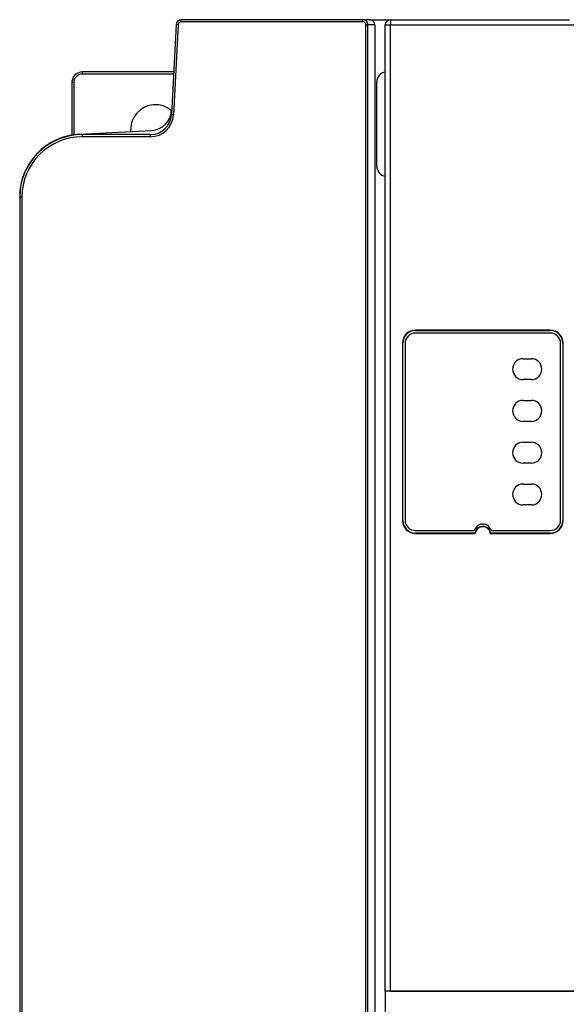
# Model space of a CAD drawing. Header units: inches. Extents: x -22 to 93, y 13 to 209.
# Tile 9 of 10: x -22 to 30, y 115 to 209. Entities that reach past the tile are written whole.
import ezdxf

# ---------------------------------------------------------------- set-up
doc = ezdxf.new("R2010")
doc.units = ezdxf.units.IN
doc.header["$MEASUREMENT"] = 0

# ---------------------------------------------------------------- blocks, each defined once
blk = doc.blocks.new('block 5')
at = {"color": 7, "lineweight": 25}
blk.add_open_spline([(23.041, 160.17), (22.928, 160.612), (22.477, 160.878), (22.035, 160.764), (21.744, 160.689), (21.517, 160.462), (21.442, 160.17)], degree=3, knots=[0, 0, 0, 0, 1, 1, 1, 2, 2, 2, 2], dxfattribs=at)
blk = doc.blocks.new('block 6')
at = {"color": 7, "lineweight": 25}
blk.add_lwpolyline([(23.041, 160.17), (28.691, 160.17)], dxfattribs=at)
blk = doc.blocks.new('block 7')
at = {"color": 7, "lineweight": 25}
blk.add_open_spline([(26.892, 174.621), (27.444, 174.621), (27.891, 175.068), (27.891, 175.62), (27.891, 176.173), (27.444, 176.62), (26.892, 176.62)], degree=3, knots=[0, 0, 0, 0, 1, 1, 1, 2, 2, 2, 2], dxfattribs=at)
blk = doc.blocks.new('block 8')
at = {"color": 7, "lineweight": 25}
blk.add_lwpolyline([(26.092, 176.62), (26.892, 176.62)], dxfattribs=at)
blk = doc.blocks.new('block 9')
at = {"color": 7, "lineweight": 25}
blk.add_open_spline([(26.092, 176.62), (25.539, 176.62), (25.091, 176.173), (25.091, 175.62), (25.091, 175.068), (25.539, 174.621), (26.092, 174.621)], degree=3, knots=[0, 0, 0, 0, 1, 1, 1, 2, 2, 2, 2], dxfattribs=at)
blk = doc.blocks.new('block 10')
at = {"color": 7, "lineweight": 25}
blk.add_lwpolyline([(26.892, 174.621), (26.092, 174.621)], dxfattribs=at)
blk = doc.blocks.new('block 11')
at = {"color": 7, "lineweight": 25}
blk.add_lwpolyline([(26.892, 170.62), (26.092, 170.62)], dxfattribs=at)
blk = doc.blocks.new('block 12')
at = {"color": 7, "lineweight": 25}
blk.add_open_spline([(26.092, 172.62), (25.539, 172.62), (25.091, 172.173), (25.091, 171.621), (25.091, 171.068), (25.539, 170.62), (26.092, 170.62)], degree=3, knots=[0, 0, 0, 0, 1, 1, 1, 2, 2, 2, 2], dxfattribs=at)
blk = doc.blocks.new('block 13')
at = {"color": 7, "lineweight": 25}
blk.add_lwpolyline([(26.092, 172.62), (26.892, 172.62)], dxfattribs=at)
blk = doc.blocks.new('block 14')
at = {"color": 7, "lineweight": 25}
blk.add_open_spline([(26.892, 170.62), (27.444, 170.62), (27.891, 171.068), (27.891, 171.621), (27.891, 172.173), (27.444, 172.62), (26.892, 172.62)], degree=3, knots=[0, 0, 0, 0, 1, 1, 1, 2, 2, 2, 2], dxfattribs=at)
blk = doc.blocks.new('block 15')
at = {"color": 7, "lineweight": 25}
blk.add_open_spline([(26.092, 168.621), (25.539, 168.621), (25.091, 168.173), (25.091, 167.62), (25.091, 167.068), (25.539, 166.62), (26.092, 166.62)], degree=3, knots=[0, 0, 0, 0, 1, 1, 1, 2, 2, 2, 2], dxfattribs=at)
blk = doc.blocks.new('block 16')
at = {"color": 7, "lineweight": 25}
blk.add_lwpolyline([(26.092, 168.621), (26.892, 168.621)], dxfattribs=at)
blk = doc.blocks.new('block 17')
at = {"color": 7, "lineweight": 25}
blk.add_open_spline([(26.892, 166.62), (27.444, 166.62), (27.891, 167.068), (27.891, 167.62), (27.891, 168.173), (27.444, 168.621), (26.892, 168.621)], degree=3, knots=[0, 0, 0, 0, 1, 1, 1, 2, 2, 2, 2], dxfattribs=at)
blk = doc.blocks.new('block 18')
at = {"color": 7, "lineweight": 25}
blk.add_lwpolyline([(26.892, 166.62), (26.092, 166.62)], dxfattribs=at)
blk = doc.blocks.new('block 19')
at = {"color": 7, "lineweight": 25}
blk.add_open_spline([(26.892, 162.62), (27.444, 162.62), (27.891, 163.068), (27.891, 163.621), (27.891, 164.173), (27.444, 164.62), (26.892, 164.62)], degree=3, knots=[0, 0, 0, 0, 1, 1, 1, 2, 2, 2, 2], dxfattribs=at)
blk = doc.blocks.new('block 20')
at = {"color": 7, "lineweight": 25}
blk.add_lwpolyline([(26.892, 162.62), (26.092, 162.62)], dxfattribs=at)
blk = doc.blocks.new('block 21')
at = {"color": 7, "lineweight": 25}
blk.add_open_spline([(26.092, 164.62), (25.539, 164.62), (25.091, 164.173), (25.091, 163.621), (25.091, 163.068), (25.539, 162.62), (26.092, 162.62)], degree=3, knots=[0, 0, 0, 0, 1, 1, 1, 2, 2, 2, 2], dxfattribs=at)
blk = doc.blocks.new('block 22')
at = {"color": 7, "lineweight": 25}
blk.add_lwpolyline([(26.092, 164.62), (26.892, 164.62)], dxfattribs=at)
blk = doc.blocks.new('block 23')
at = {"color": 7, "lineweight": 25}
blk.add_open_spline([(14.792, 161.171), (14.792, 160.618), (15.239, 160.17), (15.791, 160.17)], degree=3, dxfattribs=at)
blk = doc.blocks.new('block 24')
at = {"color": 7, "lineweight": 25}
blk.add_lwpolyline([(14.792, 178.07), (14.792, 161.171)], dxfattribs=at)
blk = doc.blocks.new('block 25')
at = {"color": 7, "lineweight": 25}
blk.add_open_spline([(15.791, 179.071), (15.239, 179.071), (14.792, 178.623), (14.792, 178.07)], degree=3, dxfattribs=at)
blk = doc.blocks.new('block 26')
at = {"color": 7, "lineweight": 25}
blk.add_lwpolyline([(28.691, 179.071), (15.791, 179.071)], dxfattribs=at)
blk = doc.blocks.new('block 27')
at = {"color": 7, "lineweight": 25}
blk.add_open_spline([(29.692, 178.07), (29.692, 178.623), (29.244, 179.071), (28.691, 179.071)], degree=3, dxfattribs=at)
blk = doc.blocks.new('block 28')
at = {"color": 7, "lineweight": 25}
blk.add_lwpolyline([(29.692, 161.171), (29.692, 178.07)], dxfattribs=at)
blk = doc.blocks.new('block 29')
at = {"color": 7, "lineweight": 25}
blk.add_open_spline([(28.691, 160.17), (29.244, 160.17), (29.692, 160.618), (29.692, 161.171)], degree=3, dxfattribs=at)
blk = doc.blocks.new('block 30')
at = {"color": 7, "lineweight": 25}
blk.add_lwpolyline([(15.791, 160.17), (21.442, 160.17)], dxfattribs=at)
blk = doc.blocks.new('block 31')
at = {"color": 7, "lineweight": 25}
blk.add_lwpolyline([(13.392, 209.07), (30.551, 209.07)], dxfattribs=at)
blk = doc.blocks.new('block 33')
at = {"color": 7, "lineweight": 25}
blk.add_lwpolyline([(13.392, 208.571), (31.284, 208.571)], dxfattribs=at)
blk = doc.blocks.new('block 34')
at = {"color": 7, "lineweight": 25}
blk.add_lwpolyline([(13.392, 209.07), (13.392, 208.571)], dxfattribs=at)
blk = doc.blocks.new('block 40')
at = {"color": 7, "lineweight": 25}
blk.add_lwpolyline([(15.791, 159.886), (21.523, 159.886)], dxfattribs=at)
blk = doc.blocks.new('block 41')
at = {"color": 7, "lineweight": 25}
blk.add_open_spline([(22.961, 159.886), (22.92, 160.283), (22.566, 160.572), (22.169, 160.532), (21.827, 160.497), (21.557, 160.227), (21.523, 159.886)], degree=3, knots=[0, 0, 0, 0, 1, 1, 1, 2, 2, 2, 2], dxfattribs=at)
blk = doc.blocks.new('block 42')
at = {"color": 7, "lineweight": 25}
blk.add_lwpolyline([(22.961, 159.886), (28.691, 159.886)], dxfattribs=at)
blk = doc.blocks.new('block 43')
at = {"color": 7, "lineweight": 25}
blk.add_open_spline([(28.691, 159.886), (29.374, 159.886), (29.927, 160.438), (29.927, 161.12)], degree=3, dxfattribs=at)
blk = doc.blocks.new('block 44')
at = {"color": 7, "lineweight": 25}
blk.add_lwpolyline([(29.927, 161.12), (29.927, 178.12)], dxfattribs=at)
blk = doc.blocks.new('block 45')
at = {"color": 7, "lineweight": 25}
blk.add_open_spline([(29.927, 178.12), (29.927, 178.803), (29.374, 179.355), (28.691, 179.355)], degree=3, dxfattribs=at)
blk = doc.blocks.new('block 46')
at = {"color": 7, "lineweight": 25}
blk.add_lwpolyline([(28.691, 179.355), (15.791, 179.355)], dxfattribs=at)
blk = doc.blocks.new('block 47')
at = {"color": 7, "lineweight": 25}
blk.add_open_spline([(15.791, 179.355), (15.109, 179.355), (14.557, 178.803), (14.557, 178.12)], degree=3, dxfattribs=at)
blk = doc.blocks.new('block 48')
at = {"color": 7, "lineweight": 25}
blk.add_lwpolyline([(14.557, 178.12), (14.557, 161.12)], dxfattribs=at)
blk = doc.blocks.new('block 49')
at = {"color": 7, "lineweight": 25}
blk.add_open_spline([(14.557, 161.12), (14.557, 160.438), (15.109, 159.886), (15.791, 159.886)], degree=3, dxfattribs=at)
blk = doc.blocks.new('block 55')
at = {"color": 7, "lineweight": 25}
blk.add_lwpolyline([(13.392, 116.07), (92.891, 116.07)], dxfattribs=at)
blk = doc.blocks.new('block 56')
at = {"color": 7, "lineweight": 25}
blk.add_lwpolyline([(13.392, 116.07), (13.392, 208.571)], dxfattribs=at)
blk = doc.blocks.new('block 60')
at = {"color": 7, "lineweight": 25}
blk.add_lwpolyline([(14.557, 161.12), (14.592, 161.12)], dxfattribs=at)
blk = doc.blocks.new('block 61')
at = {"color": 7, "lineweight": 25}
blk.add_open_spline([(14.592, 161.12), (14.592, 160.458), (15.129, 159.92), (15.791, 159.92)], degree=3, dxfattribs=at)
blk = doc.blocks.new('block 62')
at = {"color": 7, "lineweight": 25}
blk.add_lwpolyline([(15.791, 159.886), (15.791, 159.92)], dxfattribs=at)
blk = doc.blocks.new('block 63')
at = {"color": 7, "lineweight": 25}
blk.add_open_spline([(13.392, 209.07), (13.115, 209.07), (12.892, 208.847), (12.892, 208.571)], degree=3, dxfattribs=at)
blk = doc.blocks.new('block 64')
at = {"color": 7, "lineweight": 25}
blk.add_lwpolyline([(12.892, 208.571), (13.392, 208.571)], dxfattribs=at)
blk = doc.blocks.new('block 70')
at = {"color": 7, "lineweight": 25}
blk.add_open_spline([(22.992, 159.92), (22.932, 160.335), (22.548, 160.622), (22.134, 160.563), (21.801, 160.515), (21.539, 160.253), (21.492, 159.92)], degree=3, knots=[0, 0, 0, 0, 1, 1, 1, 2, 2, 2, 2], dxfattribs=at)
blk = doc.blocks.new('block 71')
at = {"color": 7, "lineweight": 25}
blk.add_open_spline([(22.992, 159.92), (22.981, 159.909), (22.971, 159.897), (22.961, 159.886)], degree=3, dxfattribs=at)
blk = doc.blocks.new('block 72')
at = {"color": 7, "lineweight": 25}
blk.add_open_spline([(21.492, 159.92), (21.502, 159.909), (21.512, 159.897), (21.523, 159.886)], degree=3, dxfattribs=at)
blk = doc.blocks.new('block 73')
at = {"color": 7, "lineweight": 25}
blk.add_lwpolyline([(21.492, 159.92), (15.791, 159.92)], dxfattribs=at)
blk = doc.blocks.new('block 74')
at = {"color": 7, "lineweight": 25}
blk.add_lwpolyline([(28.691, 179.355), (28.691, 179.32)], dxfattribs=at)
blk = doc.blocks.new('block 75')
at = {"color": 7, "lineweight": 25}
blk.add_lwpolyline([(15.791, 179.32), (28.691, 179.32)], dxfattribs=at)
blk = doc.blocks.new('block 76')
at = {"color": 7, "lineweight": 25}
blk.add_lwpolyline([(15.791, 179.355), (15.791, 179.32)], dxfattribs=at)
blk = doc.blocks.new('block 77')
at = {"color": 7, "lineweight": 25}
blk.add_lwpolyline([(28.691, 159.92), (22.992, 159.92)], dxfattribs=at)
blk = doc.blocks.new('block 78')
at = {"color": 7, "lineweight": 25}
blk.add_lwpolyline([(28.691, 159.886), (28.691, 159.92)], dxfattribs=at)
blk = doc.blocks.new('block 79')
at = {"color": 7, "lineweight": 25}
blk.add_lwpolyline([(29.927, 178.12), (29.892, 178.12)], dxfattribs=at)
blk = doc.blocks.new('block 80')
at = {"color": 7, "lineweight": 25}
blk.add_open_spline([(29.892, 178.12), (29.892, 178.783), (29.354, 179.32), (28.691, 179.32)], degree=3, dxfattribs=at)
blk = doc.blocks.new('block 81')
at = {"color": 7, "lineweight": 25}
blk.add_open_spline([(15.791, 179.32), (15.129, 179.32), (14.592, 178.783), (14.592, 178.12)], degree=3, dxfattribs=at)
blk = doc.blocks.new('block 82')
at = {"color": 7, "lineweight": 25}
blk.add_lwpolyline([(14.557, 178.12), (14.592, 178.12)], dxfattribs=at)
blk = doc.blocks.new('block 83')
at = {"color": 7, "lineweight": 25}
blk.add_lwpolyline([(14.592, 161.12), (14.592, 178.12)], dxfattribs=at)
blk = doc.blocks.new('block 84')
at = {"color": 7, "lineweight": 25}
blk.add_lwpolyline([(12.892, 116.07), (12.892, 208.571)], dxfattribs=at)
blk = doc.blocks.new('block 85')
at = {"color": 7, "lineweight": 25}
blk.add_open_spline([(28.691, 159.92), (29.354, 159.92), (29.892, 160.458), (29.892, 161.12)], degree=3, dxfattribs=at)
blk = doc.blocks.new('block 86')
at = {"color": 7, "lineweight": 25}
blk.add_lwpolyline([(29.927, 161.12), (29.892, 161.12)], dxfattribs=at)
blk = doc.blocks.new('block 87')
at = {"color": 7, "lineweight": 25}
blk.add_lwpolyline([(29.892, 178.12), (29.892, 161.12)], dxfattribs=at)
blk = doc.blocks.new('block 284')
at = {"color": 7, "lineweight": 25}
blk.add_lwpolyline([(12.092, 195.05), (12.092, 203.091)], dxfattribs=at)
blk = doc.blocks.new('block 285')
at = {"color": 7, "lineweight": 25}
blk.add_open_spline([(12.092, 195.05), (12.092, 194.575), (12.426, 194.166), (12.892, 194.07)], degree=3, dxfattribs=at)
blk = doc.blocks.new('block 286')
at = {"color": 7, "lineweight": 25}
blk.add_open_spline([(12.892, 204.07), (12.426, 203.975), (12.092, 203.566), (12.092, 203.091)], degree=3, dxfattribs=at)
blk = doc.blocks.new('block 287')
at = {"color": 7, "lineweight": 25}
blk.add_lwpolyline([(10.746, 208.87), (10.746, 209.07)], dxfattribs=at)
blk = doc.blocks.new('block 288')
at = {"color": 7, "lineweight": 25}
blk.add_open_spline([(11.246, 208.571), (11.247, 208.701), (11.193, 208.831), (11.1, 208.924), (11.007, 209.017), (10.877, 209.07), (10.746, 209.07)], degree=3, knots=[0, 0, 0, 0, 1, 1, 1, 2, 2, 2, 2], dxfattribs=at)
blk = doc.blocks.new('block 289')
at = {"color": 7, "lineweight": 25}
blk.add_lwpolyline([(11.047, 208.571), (11.246, 208.571)], dxfattribs=at)
blk = doc.blocks.new('block 290')
at = {"color": 7, "lineweight": 25}
blk.add_open_spline([(11.047, 208.571), (11.047, 208.63), (11.033, 208.687), (10.99, 208.746), (10.968, 208.776), (10.938, 208.806), (10.897, 208.83), (10.856, 208.854), (10.806, 208.87), (10.746, 208.87)], degree=3, knots=[0, 0, 0, 0, 1, 1, 1, 2, 2, 2, 3, 3, 3, 3], dxfattribs=at)
blk = doc.blocks.new('block 299')
at = {"color": 7, "lineweight": 25}
blk.add_lwpolyline([(11.047, 52.346), (11.047, 208.571)], dxfattribs=at)
blk = doc.blocks.new('block 300')
at = {"color": 7, "lineweight": 25}
blk.add_lwpolyline([(11.246, 52.346), (11.246, 208.571)], dxfattribs=at)
blk = doc.blocks.new('block 301')
at = {"color": 7, "lineweight": 25}
blk.add_lwpolyline([(10.746, 208.87), (-6.634, 208.87)], dxfattribs=at)
blk = doc.blocks.new('block 302')
at = {"color": 7, "lineweight": 25}
blk.add_lwpolyline([(-6.634, 208.87), (-6.634, 209.07)], dxfattribs=at)
blk = doc.blocks.new('block 303')
at = {"color": 7, "lineweight": 25}
blk.add_lwpolyline([(10.746, 209.07), (-6.634, 209.07)], dxfattribs=at)
blk = doc.blocks.new('block 304')
at = {"color": 7, "lineweight": 25}
blk.add_lwpolyline([(-21.908, 192.07), (-21.908, 52.347)], dxfattribs=at)
blk = doc.blocks.new('block 305')
at = {"color": 7, "lineweight": 25}
blk.add_lwpolyline([(-22.109, 192.07), (-22.109, 52.347)], dxfattribs=at)
blk = doc.blocks.new('block 306')
at = {"color": 7, "lineweight": 25}
blk.add_lwpolyline([(-21.908, 192.07), (-22.109, 192.07)], dxfattribs=at)
blk = doc.blocks.new('block 309')
at = {"color": 7, "lineweight": 25}
blk.add_lwpolyline([(-9.583, 197.87), (-16.108, 197.87)], dxfattribs=at)
blk = doc.blocks.new('block 310')
at = {"color": 7, "lineweight": 25}
blk.add_lwpolyline([(-16.108, 197.87), (-16.108, 198.07)], dxfattribs=at)
blk = doc.blocks.new('block 311')
at = {"color": 7, "lineweight": 25}
blk.add_lwpolyline([(-9.583, 198.07), (-16.108, 198.07)], dxfattribs=at)
blk = doc.blocks.new('block 312')
at = {"color": 7, "lineweight": 25}
blk.add_lwpolyline([(-9.583, 197.87), (-9.583, 198.07)], dxfattribs=at)
blk = doc.blocks.new('block 313')
at = {"color": 7, "lineweight": 25}
blk.add_open_spline([(-16.108, 197.87), (-19.312, 197.87), (-21.908, 195.274), (-21.908, 192.07)], degree=3, dxfattribs=at)
blk = doc.blocks.new('block 314')
at = {"color": 7, "lineweight": 25}
blk.add_open_spline([(-16.108, 198.07), (-19.422, 198.07), (-22.109, 195.384), (-22.109, 192.07)], degree=3, dxfattribs=at)
blk = doc.blocks.new('block 315')
at = {"color": 7, "lineweight": 25}
blk.add_open_spline([(-6.634, 208.87), (-6.794, 208.87), (-6.925, 208.746), (-6.934, 208.586)], degree=3, dxfattribs=at)
blk = doc.blocks.new('block 316')
at = {"color": 7, "lineweight": 25}
blk.add_lwpolyline([(-6.934, 208.586), (-7.133, 208.597)], dxfattribs=at)
blk = doc.blocks.new('block 317')
at = {"color": 7, "lineweight": 25}
blk.add_open_spline([(-6.634, 209.07), (-6.9, 209.07), (-7.119, 208.862), (-7.133, 208.597)], degree=3, dxfattribs=at)
blk = doc.blocks.new('block 318')
at = {"color": 7, "lineweight": 25}
blk.add_lwpolyline([(-6.934, 208.586), (-7.386, 199.955)], dxfattribs=at)
blk = doc.blocks.new('block 319')
at = {"color": 7, "lineweight": 25}
blk.add_lwpolyline([(-7.386, 199.955), (-7.586, 199.966)], dxfattribs=at)
blk = doc.blocks.new('block 320')
at = {"color": 7, "lineweight": 25}
blk.add_lwpolyline([(-7.133, 208.597), (-7.586, 199.966)], dxfattribs=at)
blk = doc.blocks.new('block 321')
at = {"color": 7, "lineweight": 25}
blk.add_open_spline([(-9.583, 197.87), (-8.413, 197.87), (-7.447, 198.787), (-7.386, 199.955)], degree=3, dxfattribs=at)
blk = doc.blocks.new('block 322')
at = {"color": 7, "lineweight": 25}
blk.add_open_spline([(-9.583, 198.07), (-8.519, 198.07), (-7.641, 198.903), (-7.586, 199.966)], degree=3, dxfattribs=at)
blk = doc.blocks.new('block 327')
at = {"color": 7, "lineweight": 25}
blk.add_lwpolyline([(11.391, 209.07), (10.746, 209.07)], dxfattribs=at)
blk = doc.blocks.new('block 328')
at = {"color": 7, "lineweight": 25}
blk.add_open_spline([(11.791, 208.87), (11.747, 208.93), (11.685, 208.982), (11.615, 209.018), (11.544, 209.053), (11.465, 209.07), (11.391, 209.07)], degree=3, knots=[0, 0, 0, 0, 1, 1, 1, 2, 2, 2, 2], dxfattribs=at)
blk = doc.blocks.new('block 329')
at = {"color": 7, "lineweight": 25}
blk.add_open_spline([(11.891, 208.571), (11.891, 208.679), (11.856, 208.784), (11.791, 208.87)], degree=3, dxfattribs=at)
blk = doc.blocks.new('block 330')
at = {"color": 7, "lineweight": 25}
blk.add_lwpolyline([(11.891, 208.571), (11.246, 208.571)], dxfattribs=at)
blk = doc.blocks.new('block 334')
at = {"color": 7, "lineweight": 25}
blk.add_lwpolyline([(11.891, 208.571), (11.891, 51.701)], dxfattribs=at)
blk = doc.blocks.new('block 362')
at = {"color": 7, "lineweight": 25}
blk.add_lwpolyline([(11.391, 209.07), (13.392, 209.07)], dxfattribs=at)
blk = doc.blocks.new('block 958')
at = {"color": 7, "lineweight": 25}
blk.add_lwpolyline([(-16.422, 198.106), (-9.457, 198.471)], dxfattribs=at)
blk = doc.blocks.new('block 959')
at = {"color": 7, "lineweight": 25}
blk.add_open_spline([(-16.422, 198.106), (-19.61, 197.939), (-22.109, 195.306), (-22.109, 192.115)], degree=3, dxfattribs=at)
blk = doc.blocks.new('block 960')
at = {"color": 7, "lineweight": 25}
blk.add_open_spline([(-9.457, 198.471), (-8.435, 198.525), (-7.618, 199.342), (-7.565, 200.364)], degree=3, dxfattribs=at)
blk = doc.blocks.new('block 964')
at = {"color": 7, "lineweight": 25}
blk.add_lwpolyline([(-22.109, 192.07), (-22.109, 192.115)], dxfattribs=at)
blk = doc.blocks.new('block 965')
at = {"color": 7, "lineweight": 25}
blk.add_open_spline([(-7.565, 200.352), (-8.549, 201.208), (-10.041, 201.104), (-10.897, 200.12), (-11.27, 199.69), (-11.476, 199.14), (-11.476, 198.57)], degree=3, knots=[0, 0, 0, 0, 1, 1, 1, 2, 2, 2, 2], dxfattribs=at)
blk = doc.blocks.new('block 966')
at = {"color": 7, "lineweight": 25}
blk.add_lwpolyline([(-11.476, 198.366), (-11.476, 198.57)], dxfattribs=at)
blk = doc.blocks.new('block 967')
at = {"color": 7, "lineweight": 25}
blk.add_open_spline([(-16.119, 203.87), (-16.216, 203.87), (-16.307, 203.854), (-16.395, 203.821), (-16.482, 203.789), (-16.567, 203.741), (-16.648, 203.671), (-16.728, 203.6), (-16.801, 203.505), (-16.849, 203.399), (-16.896, 203.292), (-16.919, 203.178), (-16.919, 203.07)], degree=3, knots=[0, 0, 0, 0, 1, 1, 1, 2, 2, 2, 3, 3, 3, 4, 4, 4, 4], dxfattribs=at)
blk = doc.blocks.new('block 968')
at = {"color": 7, "lineweight": 25}
blk.add_open_spline([(-16.108, 204.07), (-16.119, 204.004), (-16.122, 203.937), (-16.119, 203.87)], degree=3, dxfattribs=at)
blk = doc.blocks.new('block 969')
at = {"color": 7, "lineweight": 25}
blk.add_lwpolyline([(-7.37, 204.07), (-16.108, 204.07)], dxfattribs=at)
blk = doc.blocks.new('block 986')
at = {"color": 7, "lineweight": 25}
blk.add_lwpolyline([(-16.919, 203.07), (-17.109, 203.07)], dxfattribs=at)
blk = doc.blocks.new('block 987')
at = {"color": 7, "lineweight": 25}
blk.add_open_spline([(-16.108, 204.07), (-16.37, 204.07), (-16.63, 203.963), (-16.815, 203.778), (-16.908, 203.685), (-16.982, 203.574), (-17.032, 203.453), (-17.082, 203.332), (-17.109, 203.201), (-17.109, 203.07)], degree=3, knots=[0, 0, 0, 0, 1, 1, 1, 2, 2, 2, 3, 3, 3, 3], dxfattribs=at)
blk = doc.blocks.new('block 996')
at = {"color": 7, "lineweight": 25}
blk.add_lwpolyline([(-17.109, 203.07), (-17.109, 198.031)], dxfattribs=at)
blk = doc.blocks.new('block 1013')
at = {"color": 7, "lineweight": 25}
blk.add_lwpolyline([(12.892, 116.07), (12.892, 48.07)], dxfattribs=at)
blk = doc.blocks.new('block 1014')
at = {"color": 7, "lineweight": 25}
blk.add_lwpolyline([(92.891, 116.07), (12.892, 116.07)], dxfattribs=at)
blk = doc.blocks.new('block 1082')
at = {"color": 253, "lineweight": 25}
blk.add_lwpolyline([(-16.919, 203.07), (-16.919, 198.06)], dxfattribs=at)
blk = doc.blocks.new('block 1083')
at = {"color": 253, "lineweight": 25}
blk.add_lwpolyline([(-7.381, 203.87), (-16.119, 203.87)], dxfattribs=at)

msp = doc.modelspace()

# ---------------------------------------------------------------- block references
for name in ['block 320', 'block 318', 'block 317', 'block 316', 'block 315', 'block 302', 'block 303', 'block 301', 'block 287', 'block 288', 'block 327', 'block 290', 'block 289', 'block 299', 'block 300', 'block 330', 'block 328', 'block 362', 'block 329', 'block 334', 'block 63', 'block 64', 'block 84', 'block 31', 'block 34', 'block 33', 'block 56', 'block 987', 'block 967', 'block 968', 'block 1083', 'block 969', 'block 286', 'block 986', 'block 996', 'block 1082', 'block 284', 'block 965', 'block 322', 'block 321', 'block 960', 'block 319', 'block 959', 'block 314', 'block 958', 'block 310', 'block 311', 'block 966', 'block 312', 'block 313', 'block 309', 'block 285', 'block 964', 'block 305', 'block 306', 'block 304', 'block 47', 'block 81', 'block 46', 'block 76', 'block 75', 'block 45', 'block 74', 'block 80', 'block 25', 'block 26', 'block 27', 'block 48', 'block 82', 'block 83', 'block 24', 'block 28', 'block 79', 'block 87', 'block 44', 'block 9', 'block 8', 'block 7', 'block 10', 'block 12', 'block 13', 'block 14', 'block 11', 'block 15', 'block 16', 'block 17', 'block 18', 'block 21', 'block 22', 'block 19', 'block 20', 'block 49', 'block 60', 'block 61', 'block 23', 'block 5', 'block 70', 'block 41', 'block 29', 'block 43', 'block 85', 'block 86', 'block 30', 'block 62', 'block 73', 'block 40', 'block 72', 'block 71', 'block 42', 'block 77', 'block 6', 'block 78', 'block 1013', 'block 1014', 'block 55']:
    msp.add_blockref(name, (0, 0))

doc.saveas('drawing.dxf')
